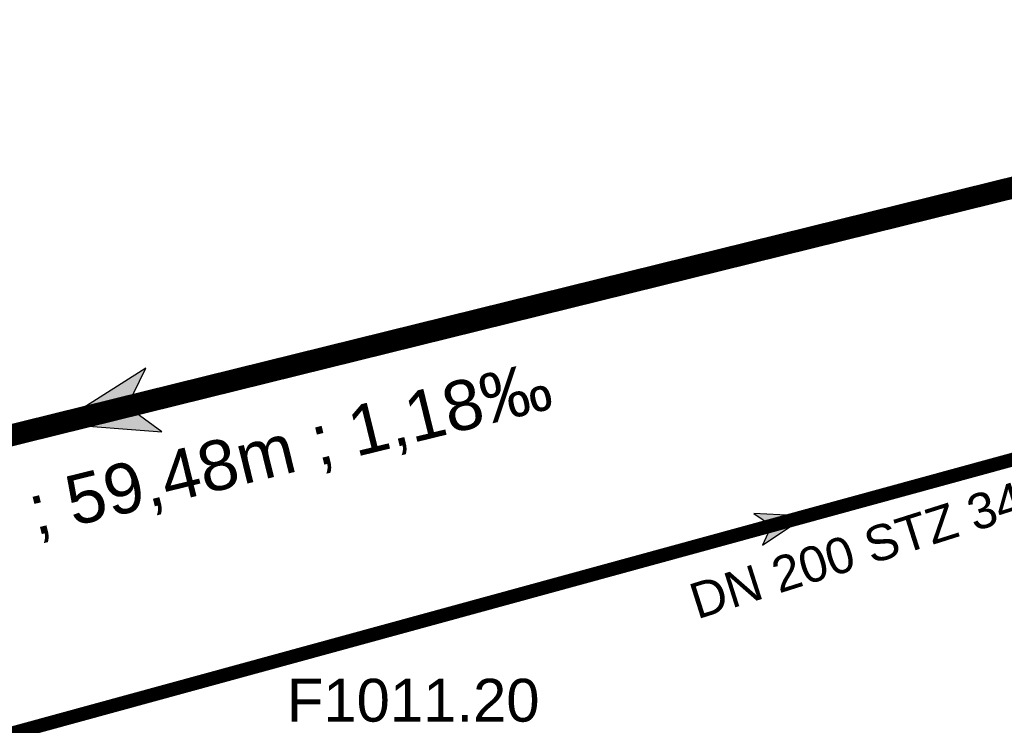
# Model space of a CAD drawing. Extents: x 356718 to 357658, y 5762241 to 5762615.
# Tile 141 of 157: x 357300 to 357318, y 5762521 to 5762534. Entities that reach past the tile are written whole.
import ezdxf
from ezdxf.enums import TextEntityAlignment as Align

# ---------------------------------------------------------------- set-up
doc = ezdxf.new("R2010")
doc.units = 0
doc.header["$MEASUREMENT"] = 0
doc.linetypes.add('AUSGEZOGEN', pattern=[0])
doc.linetypes.add('STRICHPUNKT', pattern=[5, 2, -1, 1, -1])
doc.layers.get('0').update_dxf_attribs({"linetype": 'AUSGEZOGEN'})
for name, color, linetype, true_color in [('114_00133_Schachtnummer', 7, 'AUSGEZOGEN', 0x000000), ('121_10376_Haltungen_Mischwasser', 6, 'STRICHPUNKT', 0xff00ff), ('121_10399_Haltungen_Mischwasser', 6, 'STRICHPUNKT', 0xff00ff), ('123_00048_Fliessrichtungspfeil', 7, 'AUSGEZOGEN', 0x000000), ('123_00137_Fliessrichtungspfeil', 7, 'AUSGEZOGEN', 0x000000), ('124_00118_Standard__Laenge___10', 7, 'AUSGEZOGEN', 0x000000), ('124_10395_Standard1', 7, 'AUSGEZOGEN', 0x000000)]:
    doc.layers.add(name, color=color, linetype=linetype, true_color=true_color)
doc.styles.add('ARIAL', font='arial.ttf', dxfattribs={"height": 1.5})

# ---------------------------------------------------------------- blocks, each defined once
blk = doc.blocks.new('FLI')
at = {"color": 0, "linetype": 'AUSGEZOGEN'}
blk.add_lwpolyline([(-0.4, 0), (-0.9, -0.6), (0.9, 0), (-0.9, 0.6), (-0.4, 0)], close=True, dxfattribs=at)
at = {"color": 0}
for points in [[(-0.4, 0), (0.9, 0), (-0.9, 0.6)], [(-0.9, -0.6), (0.9, 0), (-0.4, 0)]]:
    blk.add_solid(points, dxfattribs=at)

msp = doc.modelspace()

# ---------------------------------------------------------------- linework, layer by layer
at = {"layer": '121_10376_Haltungen_Mischwasser', "color": 6, "linetype": 'STRICHPUNKT', "true_color": 0xff00ff, "const_width": 0.4}
msp.add_lwpolyline([(357329.282, 5762533.979), (357272.69, 5762519.981)], dxfattribs=at)
at = {"layer": '121_10399_Haltungen_Mischwasser', "color": 6, "linetype": 'STRICHPUNKT', "true_color": 0xff00ff, "const_width": 0.25}
msp.add_lwpolyline([(357297.398, 5762520.595), (357329.57, 5762529.4)], dxfattribs=at)

# ---------------------------------------------------------------- block references
at = {"layer": '123_00048_Fliessrichtungspfeil', "color": 18, "true_color": 0x000000, "rotation": 193.9}
msp.add_blockref('FLI', (357301.15, 5762527.02), dxfattribs=at)
at = {"layer": '123_00137_Fliessrichtungspfeil', "color": 18, "true_color": 0x000000, "xscale": 0.5, "yscale": 0.5, "zscale": 0.5, "rotation": 15.3}
msp.add_blockref('FLI', (357313.484, 5762524.997), dxfattribs=at)

# ---------------------------------------------------------------- texts
at = {"layer": '114_00133_Schachtnummer', "color": 18, "true_color": 0x000000, "style": 'ARIAL'}
msp.add_text('F1011.20', height=0.7814, dxfattribs=at).set_placement((357304.449, 5762522.148), align=Align.TOP_LEFT)
at = {"layer": '124_00118_Standard__Laenge___10', "color": 18, "true_color": 0x000000, "style": 'ARIAL'}
msp.add_text('DN 200 STZ 34,60 m', height=0.65113, rotation=17.6, dxfattribs=at).set_placement((357311.739, 5762523.851), align=Align.TOP_LEFT)
at = {"layer": '124_10395_Standard1', "color": 18, "true_color": 0x000000, "style": 'ARIAL'}
msp.add_text('DN 1300 B ; 59,48m ; 1,18‰', height=0.91158, rotation=13.8, dxfattribs=at).set_placement((357293.254, 5762524.077), align=Align.TOP_LEFT)

doc.saveas('drawing.dxf')
